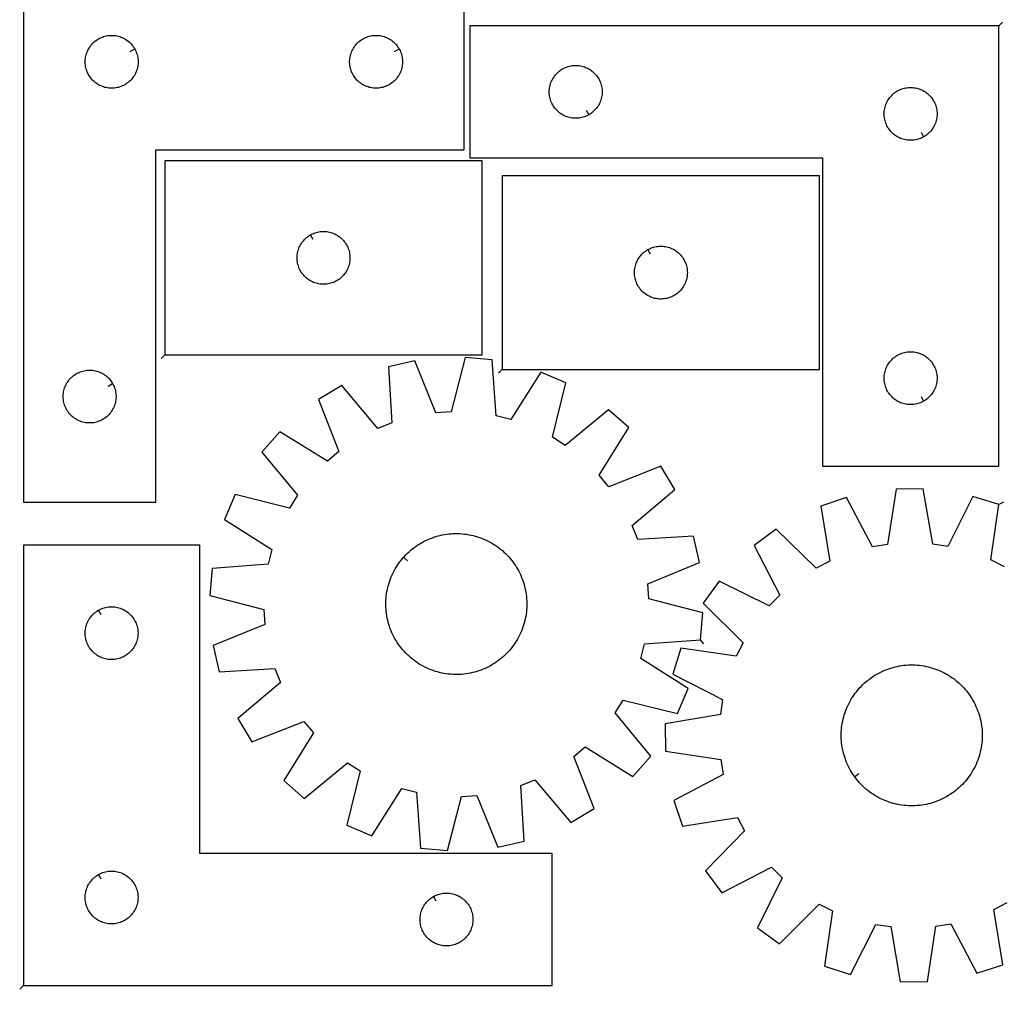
# Model space of a CAD drawing. Header units: millimetres. Extents: x 7 to 1493, y 8 to 2993.
# Tile 3 of 7: x 8 to 567, y 2135 to 2686. Entities that reach past the tile are written whole.
import ezdxf

# ---------------------------------------------------------------- set-up
doc = ezdxf.new("R2010")
doc.units = ezdxf.units.MM
doc.layers.add('CUT', color=7, linetype='CONTINUOUS', true_color=0x000000)
doc.layers.add('LEADIN', color=1, linetype='CONTINUOUS', true_color=0xff0000)

msp = doc.modelspace()

# ---------------------------------------------------------------- linework, layer by layer
at = {"layer": 'CUT'}
for points in [[(10.21845, 2711.748108), (10.21845, 2411.748108), (85.21845, 2411.748108), (85.21845, 2611.748108), (260.21845, 2611.748108), (260.21845, 2711.748108)], [(563.485233, 2682.172414), (263.485233, 2682.172414), (263.485233, 2607.172414), (463.485233, 2607.172414), (463.485233, 2432.172414), (563.485233, 2432.172414)], [(73.268401, 2669.133879), (73.458632, 2668.797759), (73.803984, 2668.106824), (74.11331, 2667.399026), (74.385789, 2666.676244), (74.620698, 2665.940392), (74.817416, 2665.193424), (74.97542, 2664.437319), (75.094291, 2663.674083), (75.173713, 2662.90574), (75.213477, 2662.134327), (75.213477, 2661.361889), (75.173713, 2660.590476), (75.094291, 2659.822133), (74.97542, 2659.058897), (74.817416, 2658.302792), (74.620698, 2657.555823), (74.385789, 2656.819972), (74.11331, 2656.097189), (73.803984, 2655.389392), (73.458632, 2654.698457), (73.07817, 2654.026216), (72.663606, 2653.374452), (72.216039, 2652.744894), (71.736657, 2652.13921), (71.226731, 2651.559008), (70.687613, 2651.005825), (70.120732, 2650.481129), (69.527593, 2649.986311), (68.909767, 2649.522683), (68.268893, 2649.091474), (67.606671, 2648.693829), (66.924857, 2648.330802), (66.225259, 2648.003354), (65.509732, 2647.712356), (64.780173, 2647.458577), (64.038517, 2647.242692), (63.286731, 2647.065273), (62.526809, 2646.926789), (61.760765, 2646.82761), (60.990632, 2646.767997), (60.21845, 2646.748108), (59.446269, 2646.767997), (58.676135, 2646.82761), (57.910092, 2646.926789), (57.150169, 2647.065273), (56.398384, 2647.242692), (55.656728, 2647.458577), (54.927169, 2647.712356), (54.211642, 2648.003354), (53.512043, 2648.330802), (52.830229, 2648.693829), (52.168007, 2649.091474), (51.527134, 2649.522683), (50.909308, 2649.986311), (50.316169, 2650.481129), (49.749288, 2651.005825), (49.21017, 2651.559008), (48.700244, 2652.13921), (48.220862, 2652.744894), (47.773295, 2653.374452), (47.358731, 2654.026216), (46.978268, 2654.698457), (46.632916, 2655.389392), (46.323591, 2656.097189), (46.051112, 2656.819972), (45.816202, 2657.555823), (45.619485, 2658.302792), (45.461481, 2659.058897), (45.34261, 2659.822133), (45.263187, 2660.590476), (45.223423, 2661.361889), (45.223423, 2662.134327), (45.263187, 2662.90574), (45.34261, 2663.674083), (45.461481, 2664.437319), (45.619485, 2665.193424), (45.816202, 2665.940392), (46.051112, 2666.676244), (46.323591, 2667.399026), (46.632916, 2668.106824), (46.978268, 2668.797759), (47.358731, 2669.47), (47.773295, 2670.121764), (48.220862, 2670.751322), (48.700244, 2671.357006), (49.21017, 2671.937208), (49.749288, 2672.490391), (50.316169, 2673.015087), (50.909308, 2673.509905), (51.527134, 2673.973533), (52.168007, 2674.404741), (52.830229, 2674.802387), (53.512043, 2675.165414), (54.211642, 2675.492861), (54.927169, 2675.78386), (55.656728, 2676.037639), (56.398384, 2676.253524), (57.150169, 2676.430943), (57.910092, 2676.569426), (58.676135, 2676.668606), (59.446269, 2676.728219), (60.21845, 2676.748108), (60.990632, 2676.728219), (61.760765, 2676.668606), (62.526809, 2676.569426), (63.286731, 2676.430943), (64.038517, 2676.253524), (64.780173, 2676.037639), (65.509732, 2675.78386), (66.225259, 2675.492861), (66.924857, 2675.165414), (67.606671, 2674.802387), (68.268893, 2674.404741), (68.909767, 2673.973533), (69.527593, 2673.509905), (70.120732, 2673.015087), (70.687613, 2672.490391), (71.226731, 2671.937208), (71.736657, 2671.357006), (72.216039, 2670.751322), (72.663606, 2670.121764), (73.07817, 2669.47)], [(223.268401, 2669.133879), (223.458632, 2668.797759), (223.803984, 2668.106824), (224.11331, 2667.399026), (224.385789, 2666.676244), (224.620698, 2665.940392), (224.817416, 2665.193424), (224.97542, 2664.437319), (225.094291, 2663.674083), (225.173713, 2662.90574), (225.213477, 2662.134327), (225.213477, 2661.361889), (225.173713, 2660.590476), (225.094291, 2659.822133), (224.97542, 2659.058897), (224.817416, 2658.302792), (224.620698, 2657.555823), (224.385789, 2656.819972), (224.11331, 2656.097189), (223.803984, 2655.389392), (223.458632, 2654.698457), (223.07817, 2654.026216), (222.663606, 2653.374452), (222.216039, 2652.744894), (221.736657, 2652.13921), (221.226731, 2651.559008), (220.687613, 2651.005825), (220.120732, 2650.481129), (219.527593, 2649.986311), (218.909767, 2649.522683), (218.268893, 2649.091474), (217.606671, 2648.693829), (216.924857, 2648.330802), (216.225259, 2648.003354), (215.509732, 2647.712356), (214.780173, 2647.458577), (214.038517, 2647.242692), (213.286731, 2647.065273), (212.526809, 2646.926789), (211.760765, 2646.82761), (210.990632, 2646.767997), (210.21845, 2646.748108), (209.446269, 2646.767997), (208.676135, 2646.82761), (207.910092, 2646.926789), (207.150169, 2647.065273), (206.398384, 2647.242692), (205.656728, 2647.458577), (204.927169, 2647.712356), (204.211642, 2648.003354), (203.512043, 2648.330802), (202.830229, 2648.693829), (202.168007, 2649.091474), (201.527134, 2649.522683), (200.909308, 2649.986311), (200.316169, 2650.481129), (199.749288, 2651.005825), (199.21017, 2651.559008), (198.700244, 2652.13921), (198.220862, 2652.744894), (197.773295, 2653.374452), (197.358731, 2654.026216), (196.978268, 2654.698457), (196.632916, 2655.389392), (196.323591, 2656.097189), (196.051112, 2656.819972), (195.816202, 2657.555823), (195.619485, 2658.302792), (195.461481, 2659.058897), (195.34261, 2659.822133), (195.263187, 2660.590476), (195.223423, 2661.361889), (195.223423, 2662.134327), (195.263187, 2662.90574), (195.34261, 2663.674083), (195.461481, 2664.437319), (195.619485, 2665.193424), (195.816202, 2665.940392), (196.051112, 2666.676244), (196.323591, 2667.399026), (196.632916, 2668.106824), (196.978268, 2668.797759), (197.358731, 2669.47), (197.773295, 2670.121764), (198.220862, 2670.751322), (198.700244, 2671.357006), (199.21017, 2671.937208), (199.749288, 2672.490391), (200.316169, 2673.015087), (200.909308, 2673.509905), (201.527134, 2673.973533), (202.168007, 2674.404741), (202.830229, 2674.802387), (203.512043, 2675.165414), (204.211642, 2675.492861), (204.927169, 2675.78386), (205.656728, 2676.037639), (206.398384, 2676.253524), (207.150169, 2676.430943), (207.910092, 2676.569426), (208.676135, 2676.668606), (209.446269, 2676.728219), (210.21845, 2676.748108), (210.990632, 2676.728219), (211.760765, 2676.668606), (212.526809, 2676.569426), (213.286731, 2676.430943), (214.038517, 2676.253524), (214.780173, 2676.037639), (215.509732, 2675.78386), (216.225259, 2675.492861), (216.924857, 2675.165414), (217.606671, 2674.802387), (218.268893, 2674.404741), (218.909767, 2673.973533), (219.527593, 2673.509905), (220.120732, 2673.015087), (220.687613, 2672.490391), (221.226731, 2671.937208), (221.736657, 2671.357006), (222.216039, 2670.751322), (222.663606, 2670.121764), (223.07817, 2669.47)], [(330.871004, 2631.622463), (330.534884, 2631.432232), (329.843949, 2631.08688), (329.136151, 2630.777555), (328.413368, 2630.505076), (327.677517, 2630.270166), (326.930549, 2630.073449), (326.174444, 2629.915445), (325.411208, 2629.796574), (324.642865, 2629.717151), (323.871451, 2629.677387), (323.099014, 2629.677387), (322.327601, 2629.717151), (321.559257, 2629.796574), (320.796021, 2629.915445), (320.039917, 2630.073449), (319.292948, 2630.270166), (318.557097, 2630.505076), (317.834314, 2630.777555), (317.126517, 2631.08688), (316.435582, 2631.432232), (315.763341, 2631.812695), (315.111577, 2632.227259), (314.482018, 2632.674825), (313.876335, 2633.154207), (313.296133, 2633.664134), (312.74295, 2634.203252), (312.218254, 2634.770132), (311.723436, 2635.363272), (311.259808, 2635.981098), (310.828599, 2636.621971), (310.430954, 2637.284193), (310.067926, 2637.966007), (309.740479, 2638.665606), (309.44948, 2639.381133), (309.195702, 2640.110692), (308.979817, 2640.852347), (308.802397, 2641.604133), (308.663914, 2642.364055), (308.564735, 2643.130099), (308.505121, 2643.900233), (308.485233, 2644.672414), (308.505121, 2645.444595), (308.564735, 2646.214729), (308.663914, 2646.980773), (308.802397, 2647.740695), (308.979817, 2648.492481), (309.195702, 2649.234137), (309.44948, 2649.963695), (309.740479, 2650.679223), (310.067926, 2651.378821), (310.430954, 2652.060635), (310.828599, 2652.722857), (311.259808, 2653.363731), (311.723436, 2653.981556), (312.218254, 2654.574696), (312.74295, 2655.141576), (313.296133, 2655.680695), (313.876335, 2656.190621), (314.482018, 2656.670003), (315.111577, 2657.117569), (315.763341, 2657.532134), (316.435582, 2657.912596), (317.126517, 2658.257948), (317.834314, 2658.567274), (318.557097, 2658.839753), (319.292948, 2659.074662), (320.039917, 2659.27138), (320.796021, 2659.429383), (321.559257, 2659.548254), (322.327601, 2659.627677), (323.099014, 2659.667441), (323.871451, 2659.667441), (324.642865, 2659.627677), (325.411208, 2659.548254), (326.174444, 2659.429383), (326.930549, 2659.27138), (327.677517, 2659.074662), (328.413368, 2658.839753), (329.136151, 2658.567274), (329.843949, 2658.257948), (330.534884, 2657.912596), (331.207125, 2657.532134), (331.858889, 2657.117569), (332.488447, 2656.670003), (333.09413, 2656.190621), (333.674333, 2655.680695), (334.227516, 2655.141576), (334.752212, 2654.574696), (335.24703, 2653.981556), (335.710658, 2653.363731), (336.141866, 2652.722857), (336.539511, 2652.060635), (336.902539, 2651.378821), (337.229986, 2650.679223), (337.520985, 2649.963695), (337.774763, 2649.234137), (337.990649, 2648.492481), (338.168068, 2647.740695), (338.306551, 2646.980773), (338.405731, 2646.214729), (338.465344, 2645.444595), (338.485233, 2644.672414), (338.465344, 2643.900233), (338.405731, 2643.130099), (338.306551, 2642.364055), (338.168068, 2641.604133), (337.990649, 2640.852347), (337.774763, 2640.110692), (337.520985, 2639.381133), (337.229986, 2638.665606), (336.902539, 2637.966007), (336.539511, 2637.284193), (336.141866, 2636.621971), (335.710658, 2635.981098), (335.24703, 2635.363272), (334.752212, 2634.770132), (334.227516, 2634.203252), (333.674333, 2633.664134), (333.09413, 2633.154207), (332.488447, 2632.674825), (331.858889, 2632.227259), (331.207125, 2631.812695)], [(520.871004, 2619.122463), (520.534884, 2618.932232), (519.843949, 2618.58688), (519.136151, 2618.277555), (518.413368, 2618.005076), (517.677517, 2617.770166), (516.930549, 2617.573449), (516.174444, 2617.415445), (515.411208, 2617.296574), (514.642865, 2617.217151), (513.871451, 2617.177387), (513.099014, 2617.177387), (512.327601, 2617.217151), (511.559257, 2617.296574), (510.796021, 2617.415445), (510.039917, 2617.573449), (509.292948, 2617.770166), (508.557097, 2618.005076), (507.834314, 2618.277555), (507.126517, 2618.58688), (506.435582, 2618.932232), (505.763341, 2619.312695), (505.111577, 2619.727259), (504.482018, 2620.174825), (503.876335, 2620.654207), (503.296133, 2621.164134), (502.74295, 2621.703252), (502.218254, 2622.270132), (501.723436, 2622.863272), (501.259808, 2623.481098), (500.828599, 2624.121971), (500.430954, 2624.784193), (500.067926, 2625.466007), (499.740479, 2626.165606), (499.44948, 2626.881133), (499.195702, 2627.610692), (498.979817, 2628.352347), (498.802397, 2629.104133), (498.663914, 2629.864055), (498.564735, 2630.630099), (498.505121, 2631.400233), (498.485233, 2632.172414), (498.505121, 2632.944595), (498.564735, 2633.714729), (498.663914, 2634.480773), (498.802397, 2635.240695), (498.979817, 2635.992481), (499.195702, 2636.734137), (499.44948, 2637.463695), (499.740479, 2638.179223), (500.067926, 2638.878821), (500.430954, 2639.560635), (500.828599, 2640.222857), (501.259808, 2640.863731), (501.723436, 2641.481556), (502.218254, 2642.074696), (502.74295, 2642.641576), (503.296133, 2643.180695), (503.876335, 2643.690621), (504.482018, 2644.170003), (505.111577, 2644.617569), (505.763341, 2645.032134), (506.435582, 2645.412596), (507.126517, 2645.757948), (507.834314, 2646.067274), (508.557097, 2646.339753), (509.292948, 2646.574662), (510.039917, 2646.77138), (510.796021, 2646.929383), (511.559257, 2647.048254), (512.327601, 2647.127677), (513.099014, 2647.167441), (513.871451, 2647.167441), (514.642865, 2647.127677), (515.411208, 2647.048254), (516.174444, 2646.929383), (516.930549, 2646.77138), (517.677517, 2646.574662), (518.413368, 2646.339753), (519.136151, 2646.067274), (519.843949, 2645.757948), (520.534884, 2645.412596), (521.207125, 2645.032134), (521.858889, 2644.617569), (522.488447, 2644.170003), (523.09413, 2643.690621), (523.674333, 2643.180695), (524.227516, 2642.641576), (524.752212, 2642.074696), (525.24703, 2641.481556), (525.710658, 2640.863731), (526.141866, 2640.222857), (526.539511, 2639.560635), (526.902539, 2638.878821), (527.229986, 2638.179223), (527.520985, 2637.463695), (527.774763, 2636.734137), (527.990649, 2635.992481), (528.168068, 2635.240695), (528.306551, 2634.480773), (528.405731, 2633.714729), (528.465344, 2632.944595), (528.485233, 2632.172414), (528.465344, 2631.400233), (528.405731, 2630.630099), (528.306551, 2629.864055), (528.168068, 2629.104133), (527.990649, 2628.352347), (527.774763, 2627.610692), (527.520985, 2626.881133), (527.229986, 2626.165606), (526.902539, 2625.466007), (526.539511, 2624.784193), (526.141866, 2624.121971), (525.710658, 2623.481098), (525.24703, 2622.863272), (524.752212, 2622.270132), (524.227516, 2621.703252), (523.674333, 2621.164134), (523.09413, 2620.654207), (522.488447, 2620.174825), (521.858889, 2619.727259), (521.207125, 2619.312695)], [(90.42305, 2495.457221), (270.42305, 2495.457221), (270.42305, 2605.457221), (90.42305, 2605.457221)], [(281.830643, 2487.085639), (461.830643, 2487.085639), (461.830643, 2597.085639), (281.830643, 2597.085639)], [(173.037279, 2563.507172), (173.373399, 2563.697403), (174.064334, 2564.042755), (174.772132, 2564.352081), (175.494914, 2564.62456), (176.230766, 2564.859469), (176.977734, 2565.056187), (177.733839, 2565.214191), (178.497075, 2565.333061), (179.265418, 2565.412484), (180.036831, 2565.452248), (180.809269, 2565.452248), (181.580682, 2565.412484), (182.349026, 2565.333061), (183.112262, 2565.214191), (183.868366, 2565.056187), (184.615335, 2564.859469), (185.351186, 2564.62456), (186.073969, 2564.352081), (186.781766, 2564.042755), (187.472701, 2563.697403), (188.144942, 2563.316941), (188.796706, 2562.902377), (189.426264, 2562.45481), (190.031948, 2561.975428), (190.61215, 2561.465502), (191.165333, 2560.926384), (191.690029, 2560.359503), (192.184847, 2559.766364), (192.648475, 2559.148538), (193.079684, 2558.507664), (193.477329, 2557.845442), (193.840356, 2557.163628), (194.167804, 2556.46403), (194.458802, 2555.748503), (194.712581, 2555.018944), (194.928466, 2554.277288), (195.105885, 2553.525502), (195.244369, 2552.76558), (195.343548, 2551.999536), (195.403162, 2551.229403), (195.42305, 2550.457221), (195.403162, 2549.68504), (195.343548, 2548.914906), (195.244369, 2548.148863), (195.105885, 2547.38894), (194.928466, 2546.637155), (194.712581, 2545.895499), (194.458802, 2545.16594), (194.167804, 2544.450413), (193.840356, 2543.750814), (193.477329, 2543.069), (193.079684, 2542.406778), (192.648475, 2541.765905), (192.184847, 2541.148079), (191.690029, 2540.55494), (191.165333, 2539.988059), (190.61215, 2539.448941), (190.031948, 2538.939015), (189.426264, 2538.459633), (188.796706, 2538.012066), (188.144942, 2537.597502), (187.472701, 2537.217039), (186.781766, 2536.871687), (186.073969, 2536.562362), (185.351186, 2536.289883), (184.615335, 2536.054973), (183.868366, 2535.858256), (183.112262, 2535.700252), (182.349026, 2535.581381), (181.580682, 2535.501958), (180.809269, 2535.462194), (180.036831, 2535.462194), (179.265418, 2535.501958), (178.497075, 2535.581381), (177.733839, 2535.700252), (176.977734, 2535.858256), (176.230766, 2536.054973), (175.494914, 2536.289883), (174.772132, 2536.562362), (174.064334, 2536.871687), (173.373399, 2537.217039), (172.701158, 2537.597502), (172.049394, 2538.012066), (171.419836, 2538.459633), (170.814152, 2538.939015), (170.23395, 2539.448941), (169.680767, 2539.988059), (169.156071, 2540.55494), (168.661253, 2541.148079), (168.197625, 2541.765905), (167.766417, 2542.406778), (167.368772, 2543.069), (167.005744, 2543.750814), (166.678297, 2544.450413), (166.387298, 2545.16594), (166.133519, 2545.895499), (165.917634, 2546.637155), (165.740215, 2547.38894), (165.601732, 2548.148863), (165.502552, 2548.914906), (165.442939, 2549.68504), (165.42305, 2550.457221), (165.442939, 2551.229403), (165.502552, 2551.999536), (165.601732, 2552.76558), (165.740215, 2553.525502), (165.917634, 2554.277288), (166.133519, 2555.018944), (166.387298, 2555.748503), (166.678297, 2556.46403), (167.005744, 2557.163628), (167.368772, 2557.845442), (167.766417, 2558.507664), (168.197625, 2559.148538), (168.661253, 2559.766364), (169.156071, 2560.359503), (169.680767, 2560.926384), (170.23395, 2561.465502), (170.814152, 2561.975428), (171.419836, 2562.45481), (172.049394, 2562.902377), (172.701158, 2563.316941)], [(364.444871, 2555.13559), (364.780992, 2555.325821), (365.471927, 2555.671173), (366.179725, 2555.980499), (366.902507, 2556.252978), (367.638358, 2556.487887), (368.385327, 2556.684605), (369.141432, 2556.842609), (369.904668, 2556.961479), (370.673011, 2557.040902), (371.444424, 2557.080666), (372.216862, 2557.080666), (372.988275, 2557.040902), (373.756618, 2556.961479), (374.519854, 2556.842609), (375.275959, 2556.684605), (376.022927, 2556.487887), (376.758779, 2556.252978), (377.481561, 2555.980499), (378.189359, 2555.671173), (378.880294, 2555.325821), (379.552535, 2554.945359), (380.204299, 2554.530794), (380.833857, 2554.083228), (381.439541, 2553.603846), (382.019743, 2553.09392), (382.572926, 2552.554802), (383.097622, 2551.987921), (383.59244, 2551.394782), (384.056068, 2550.776956), (384.487276, 2550.136082), (384.884922, 2549.47386), (385.247949, 2548.792046), (385.575397, 2548.092448), (385.866395, 2547.376921), (386.120174, 2546.647362), (386.336059, 2545.905706), (386.513478, 2545.15392), (386.651961, 2544.393998), (386.751141, 2543.627954), (386.810754, 2542.857821), (386.830643, 2542.085639), (386.810754, 2541.313458), (386.751141, 2540.543324), (386.651961, 2539.777281), (386.513478, 2539.017358), (386.336059, 2538.265572), (386.120174, 2537.523917), (385.866395, 2536.794358), (385.575397, 2536.078831), (385.247949, 2535.379232), (384.884922, 2534.697418), (384.487276, 2534.035196), (384.056068, 2533.394323), (383.59244, 2532.776497), (383.097622, 2532.183357), (382.572926, 2531.616477), (382.019743, 2531.077359), (381.439541, 2530.567433), (380.833857, 2530.088051), (380.204299, 2529.640484), (379.552535, 2529.22592), (378.880294, 2528.845457), (378.189359, 2528.500105), (377.481561, 2528.19078), (376.758779, 2527.918301), (376.022927, 2527.683391), (375.275959, 2527.486674), (374.519854, 2527.32867), (373.756618, 2527.209799), (372.988275, 2527.130376), (372.216862, 2527.090612), (371.444424, 2527.090612), (370.673011, 2527.130376), (369.904668, 2527.209799), (369.141432, 2527.32867), (368.385327, 2527.486674), (367.638358, 2527.683391), (366.902507, 2527.918301), (366.179725, 2528.19078), (365.471927, 2528.500105), (364.780992, 2528.845457), (364.108751, 2529.22592), (363.456987, 2529.640484), (362.827429, 2530.088051), (362.221745, 2530.567433), (361.641543, 2531.077359), (361.08836, 2531.616477), (360.563664, 2532.183357), (360.068846, 2532.776497), (359.605218, 2533.394323), (359.17401, 2534.035196), (358.776364, 2534.697418), (358.413337, 2535.379232), (358.085889, 2536.078831), (357.794891, 2536.794358), (357.541112, 2537.523917), (357.325227, 2538.265572), (357.147808, 2539.017358), (357.009325, 2539.777281), (356.910145, 2540.543324), (356.850532, 2541.313458), (356.830643, 2542.085639), (356.850532, 2542.857821), (356.910145, 2543.627954), (357.009325, 2544.393998), (357.147808, 2545.15392), (357.325227, 2545.905706), (357.541112, 2546.647362), (357.794891, 2547.376921), (358.085889, 2548.092448), (358.413337, 2548.792046), (358.776364, 2549.47386), (359.17401, 2550.136082), (359.605218, 2550.776956), (360.068846, 2551.394782), (360.563664, 2551.987921), (361.08836, 2552.554802), (361.641543, 2553.09392), (362.221745, 2553.603846), (362.827429, 2554.083228), (363.456987, 2554.530794), (364.108751, 2554.945359)], [(520.871004, 2469.122463), (520.534884, 2468.932232), (519.843949, 2468.58688), (519.136151, 2468.277555), (518.413368, 2468.005076), (517.677517, 2467.770166), (516.930549, 2467.573449), (516.174444, 2467.415445), (515.411208, 2467.296574), (514.642865, 2467.217151), (513.871451, 2467.177387), (513.099014, 2467.177387), (512.327601, 2467.217151), (511.559257, 2467.296574), (510.796021, 2467.415445), (510.039917, 2467.573449), (509.292948, 2467.770166), (508.557097, 2468.005076), (507.834314, 2468.277555), (507.126517, 2468.58688), (506.435582, 2468.932232), (505.763341, 2469.312695), (505.111577, 2469.727259), (504.482018, 2470.174825), (503.876335, 2470.654207), (503.296133, 2471.164134), (502.74295, 2471.703252), (502.218254, 2472.270132), (501.723436, 2472.863272), (501.259808, 2473.481098), (500.828599, 2474.121971), (500.430954, 2474.784193), (500.067926, 2475.466007), (499.740479, 2476.165606), (499.44948, 2476.881133), (499.195702, 2477.610692), (498.979817, 2478.352347), (498.802397, 2479.104133), (498.663914, 2479.864055), (498.564735, 2480.630099), (498.505121, 2481.400233), (498.485233, 2482.172414), (498.505121, 2482.944595), (498.564735, 2483.714729), (498.663914, 2484.480773), (498.802397, 2485.240695), (498.979817, 2485.992481), (499.195702, 2486.734137), (499.44948, 2487.463695), (499.740479, 2488.179223), (500.067926, 2488.878821), (500.430954, 2489.560635), (500.828599, 2490.222857), (501.259808, 2490.863731), (501.723436, 2491.481556), (502.218254, 2492.074696), (502.74295, 2492.641576), (503.296133, 2493.180695), (503.876335, 2493.690621), (504.482018, 2494.170003), (505.111577, 2494.617569), (505.763341, 2495.032134), (506.435582, 2495.412596), (507.126517, 2495.757948), (507.834314, 2496.067274), (508.557097, 2496.339753), (509.292948, 2496.574662), (510.039917, 2496.77138), (510.796021, 2496.929383), (511.559257, 2497.048254), (512.327601, 2497.127677), (513.099014, 2497.167441), (513.871451, 2497.167441), (514.642865, 2497.127677), (515.411208, 2497.048254), (516.174444, 2496.929383), (516.930549, 2496.77138), (517.677517, 2496.574662), (518.413368, 2496.339753), (519.136151, 2496.067274), (519.843949, 2495.757948), (520.534884, 2495.412596), (521.207125, 2495.032134), (521.858889, 2494.617569), (522.488447, 2494.170003), (523.09413, 2493.690621), (523.674333, 2493.180695), (524.227516, 2492.641576), (524.752212, 2492.074696), (525.24703, 2491.481556), (525.710658, 2490.863731), (526.141866, 2490.222857), (526.539511, 2489.560635), (526.902539, 2488.878821), (527.229986, 2488.179223), (527.520985, 2487.463695), (527.774763, 2486.734137), (527.990649, 2485.992481), (528.168068, 2485.240695), (528.306551, 2484.480773), (528.405731, 2483.714729), (528.465344, 2482.944595), (528.485233, 2482.172414), (528.465344, 2481.400233), (528.405731, 2480.630099), (528.306551, 2479.864055), (528.168068, 2479.104133), (527.990649, 2478.352347), (527.774763, 2477.610692), (527.520985, 2476.881133), (527.229986, 2476.165606), (526.902539, 2475.466007), (526.539511, 2474.784193), (526.141866, 2474.121971), (525.710658, 2473.481098), (525.24703, 2472.863272), (524.752212, 2472.270132), (524.227516, 2471.703252), (523.674333, 2471.164134), (523.09413, 2470.654207), (522.488447, 2470.174825), (521.858889, 2469.727259), (521.207125, 2469.312695)], [(394.288362, 2333.719824), (395.67616, 2349.043158), (364.922338, 2356.991564), (364.350353, 2365.546808), (393.772367, 2377.518435), (390.357071, 2392.520645), (358.652255, 2390.576574), (355.46455, 2398.536342), (379.747112, 2419.013938), (371.863034, 2432.226503), (342.310714, 2420.580255), (336.819322, 2427.165389), (353.585486, 2454.144465), (342.004375, 2464.274047), (317.497337, 2444.065637), (310.239795, 2448.631539), (317.848371, 2479.471194), (303.703868, 2485.526239), (286.641031, 2458.733808), (278.327757, 2460.833534), (276.033966, 2492.514968), (260.710632, 2493.902767), (252.762226, 2463.148944), (244.206982, 2462.57696), (232.235355, 2491.998974), (217.233145, 2488.583678), (219.177216, 2456.878862), (211.217448, 2453.691156), (190.739852, 2477.973718), (177.527287, 2470.089641), (189.173535, 2440.53732), (182.588401, 2435.045929), (155.609325, 2451.812092), (145.479743, 2440.230982), (165.688153, 2415.723943), (161.122251, 2408.466401), (130.282596, 2416.074977), (124.227551, 2401.930474), (151.019982, 2384.867637), (148.920256, 2376.554364), (117.238822, 2374.260572), (115.851023, 2358.937238), (146.604846, 2350.988832), (147.17683, 2342.433588), (117.754816, 2330.461961), (121.170112, 2315.459751), (152.874928, 2317.403822), (156.062634, 2309.444054), (131.780072, 2288.966458), (139.664149, 2275.753893), (169.21647, 2287.400141), (174.707861, 2280.815007), (157.941698, 2253.835932), (169.522808, 2243.70635), (194.029847, 2263.914759), (201.287389, 2259.348858), (193.678813, 2228.509203), (207.823316, 2222.454158), (224.886153, 2249.246589), (233.199426, 2247.146862), (235.493218, 2215.465428), (250.816552, 2214.07763), (258.764958, 2244.831452), (267.320202, 2245.403437), (279.291829, 2215.981423), (294.294039, 2219.396719), (292.349968, 2251.101535), (300.309736, 2254.28924), (320.787332, 2230.006678), (333.999897, 2237.890756), (322.353649, 2267.443076), (328.938783, 2272.934468), (355.917858, 2256.168304), (366.04744, 2267.749415), (345.839031, 2292.256453), (350.404932, 2299.513995), (381.244587, 2291.905419), (387.299632, 2306.049922), (360.507201, 2323.112759), (362.606928, 2331.426033)], [(60.768401, 2479.133879), (60.958632, 2478.797759), (61.303984, 2478.106824), (61.61331, 2477.399026), (61.885789, 2476.676244), (62.120698, 2475.940392), (62.317416, 2475.193424), (62.47542, 2474.437319), (62.594291, 2473.674083), (62.673713, 2472.90574), (62.713477, 2472.134327), (62.713477, 2471.361889), (62.673713, 2470.590476), (62.594291, 2469.822133), (62.47542, 2469.058897), (62.317416, 2468.302792), (62.120698, 2467.555823), (61.885789, 2466.819972), (61.61331, 2466.097189), (61.303984, 2465.389392), (60.958632, 2464.698457), (60.57817, 2464.026216), (60.163606, 2463.374452), (59.716039, 2462.744894), (59.236657, 2462.13921), (58.726731, 2461.559008), (58.187613, 2461.005825), (57.620732, 2460.481129), (57.027593, 2459.986311), (56.409767, 2459.522683), (55.768893, 2459.091474), (55.106671, 2458.693829), (54.424857, 2458.330802), (53.725259, 2458.003354), (53.009732, 2457.712356), (52.280173, 2457.458577), (51.538517, 2457.242692), (50.786731, 2457.065273), (50.026809, 2456.926789), (49.260765, 2456.82761), (48.490632, 2456.767997), (47.71845, 2456.748108), (46.946269, 2456.767997), (46.176135, 2456.82761), (45.410092, 2456.926789), (44.650169, 2457.065273), (43.898384, 2457.242692), (43.156728, 2457.458577), (42.427169, 2457.712356), (41.711642, 2458.003354), (41.012043, 2458.330802), (40.330229, 2458.693829), (39.668007, 2459.091474), (39.027134, 2459.522683), (38.409308, 2459.986311), (37.816169, 2460.481129), (37.249288, 2461.005825), (36.71017, 2461.559008), (36.200244, 2462.13921), (35.720862, 2462.744894), (35.273295, 2463.374452), (34.858731, 2464.026216), (34.478268, 2464.698457), (34.132916, 2465.389392), (33.823591, 2466.097189), (33.551112, 2466.819972), (33.316202, 2467.555823), (33.119485, 2468.302792), (32.961481, 2469.058897), (32.84261, 2469.822133), (32.763187, 2470.590476), (32.723423, 2471.361889), (32.723423, 2472.134327), (32.763187, 2472.90574), (32.84261, 2473.674083), (32.961481, 2474.437319), (33.119485, 2475.193424), (33.316202, 2475.940392), (33.551112, 2476.676244), (33.823591, 2477.399026), (34.132916, 2478.106824), (34.478268, 2478.797759), (34.858731, 2479.47), (35.273295, 2480.121764), (35.720862, 2480.751322), (36.200244, 2481.357006), (36.71017, 2481.937208), (37.249288, 2482.490391), (37.816169, 2483.015087), (38.409308, 2483.509905), (39.027134, 2483.973533), (39.668007, 2484.404741), (40.330229, 2484.802387), (41.012043, 2485.165414), (41.711642, 2485.492861), (42.427169, 2485.78386), (43.156728, 2486.037639), (43.898384, 2486.253524), (44.650169, 2486.430943), (45.410092, 2486.569426), (46.176135, 2486.668606), (46.946269, 2486.728219), (47.71845, 2486.748108), (48.490632, 2486.728219), (49.260765, 2486.668606), (50.026809, 2486.569426), (50.786731, 2486.430943), (51.538517, 2486.253524), (52.280173, 2486.037639), (53.009732, 2485.78386), (53.725259, 2485.492861), (54.424857, 2485.165414), (55.106671, 2484.802387), (55.768893, 2484.404741), (56.409767, 2483.973533), (57.027593, 2483.509905), (57.620732, 2483.015087), (58.187613, 2482.490391), (58.726731, 2481.937208), (59.236657, 2481.357006), (59.716039, 2480.751322), (60.163606, 2480.121764), (60.57817, 2479.47)], [(225.866959, 2380.557031), (226.284304, 2381.026685), (227.148087, 2381.939311), (228.04011, 2382.824354), (228.959493, 2383.680942), (229.905328, 2384.508228), (230.876682, 2385.305397), (231.872596, 2386.071662), (232.892088, 2386.806266), (233.934151, 2387.508485), (234.997757, 2388.177625), (236.081857, 2388.813026), (237.18538, 2389.414061), (238.307238, 2389.980137), (239.446323, 2390.510696), (240.601511, 2391.005213), (241.771662, 2391.463201), (242.955622, 2391.884207), (244.152221, 2392.267817), (245.36028, 2392.613651), (246.578605, 2392.921369), (247.805995, 2393.190666), (249.041238, 2393.421277), (250.283116, 2393.612974), (251.530401, 2393.765569), (252.781865, 2393.87891), (254.036271, 2393.952885), (255.292381, 2393.987423), (256.548957, 2393.982488), (257.804758, 2393.938085), (259.058544, 2393.854258), (260.309078, 2393.731091), (261.555127, 2393.568704), (262.79546, 2393.367258), (264.028854, 2393.126951), (265.254091, 2392.848022), (266.469961, 2392.530744), (267.675266, 2392.175431), (268.868816, 2391.782434), (270.049432, 2391.352141), (271.21595, 2390.884976), (272.367218, 2390.381401), (273.5021, 2389.841911), (274.619477, 2389.267041), (275.718245, 2388.657356), (276.79732, 2388.013459), (277.855638, 2387.335985), (278.892153, 2386.625603), (279.905843, 2385.883014), (280.895708, 2385.10895), (281.860771, 2384.304176), (282.800078, 2383.469486), (283.712704, 2382.605703), (284.597748, 2381.71368), (285.454336, 2380.794297), (286.281622, 2379.848462), (287.078791, 2378.877108), (287.845056, 2377.881194), (288.57966, 2376.861702), (289.281878, 2375.819639), (289.951018, 2374.756033), (290.586419, 2373.671933), (291.187455, 2372.56841), (291.753531, 2371.446552), (292.284089, 2370.307467), (292.778606, 2369.152279), (293.236594, 2367.982128), (293.657601, 2366.798168), (294.04121, 2365.601569), (294.387045, 2364.39351), (294.694762, 2363.175185), (294.964059, 2361.947795), (295.19467, 2360.712552), (295.386368, 2359.470675), (295.538962, 2358.223389), (295.652303, 2356.971925), (295.726279, 2355.717519), (295.760816, 2354.461409), (295.755881, 2353.204833), (295.711478, 2351.949032), (295.627652, 2350.695246), (295.504484, 2349.444712), (295.342098, 2348.198663), (295.140651, 2346.95833), (294.900345, 2345.724936), (294.621415, 2344.4997), (294.304137, 2343.283829), (293.948825, 2342.078524), (293.555828, 2340.884974), (293.125535, 2339.704358), (292.65837, 2338.53784), (292.154794, 2337.386572), (291.615305, 2336.25169), (291.040434, 2335.134313), (290.430749, 2334.035545), (289.786852, 2332.95647), (289.109379, 2331.898152), (288.398997, 2330.861637), (287.656407, 2329.847947), (286.882344, 2328.858082), (286.07757, 2327.893019), (285.242879, 2326.953712), (284.379096, 2326.041086), (283.487074, 2325.156042), (282.567691, 2324.299455), (281.621856, 2323.472168), (280.650502, 2322.674999), (279.654588, 2321.908735), (278.635096, 2321.17413), (277.593032, 2320.471912), (276.529426, 2319.802772), (275.445326, 2319.167371), (274.341803, 2318.566335), (273.219946, 2318.000259), (272.080861, 2317.469701), (270.925672, 2316.975184), (269.755521, 2316.517196), (268.571562, 2316.096189), (267.374962, 2315.71258), (266.166903, 2315.366745), (264.948578, 2315.059028), (263.721188, 2314.789731), (262.485945, 2314.55912), (261.244068, 2314.367422), (259.996782, 2314.214828), (258.745319, 2314.101487), (257.490913, 2314.027511), (256.234802, 2313.992974), (254.978227, 2313.997909), (253.722426, 2314.042312), (252.46864, 2314.126138), (251.218105, 2314.249306), (249.972056, 2314.411692), (248.731723, 2314.613139), (247.49833, 2314.853445), (246.273093, 2315.132375), (245.057222, 2315.449653), (243.851917, 2315.804965), (242.658368, 2316.197962), (241.477752, 2316.628255), (240.311234, 2317.09542), (239.159966, 2317.598996), (238.025083, 2318.138485), (236.907707, 2318.713356), (235.808939, 2319.323041), (234.729863, 2319.966938), (233.671546, 2320.644411), (232.63503, 2321.354793), (231.62134, 2322.097383), (230.631475, 2322.871446), (229.666413, 2323.67622), (228.727105, 2324.510911), (227.814479, 2325.374694), (226.929436, 2326.266716), (226.072848, 2327.186099), (225.245562, 2328.131934), (224.448393, 2329.103288), (223.682128, 2330.099202), (222.947524, 2331.118694), (222.245305, 2332.160758), (221.576165, 2333.224364), (220.940764, 2334.308464), (220.339729, 2335.411987), (219.773653, 2336.533844), (219.243094, 2337.672929), (218.748577, 2338.828118), (218.290589, 2339.998269), (217.869583, 2341.182228), (217.485973, 2342.378828), (217.140139, 2343.586887), (216.832421, 2344.805212), (216.563124, 2346.032602), (216.332513, 2347.267845), (216.140816, 2348.509722), (215.988221, 2349.757008), (215.87488, 2351.008471), (215.800905, 2352.262877), (215.766367, 2353.518988), (215.771302, 2354.775564), (215.815705, 2356.031364), (215.899532, 2357.28515), (216.022699, 2358.535685), (216.185086, 2359.781734), (216.386532, 2361.022067), (216.626839, 2362.25546), (216.905768, 2363.480697), (217.223046, 2364.696568), (217.578359, 2365.901873), (217.971356, 2367.095422), (218.401649, 2368.276038), (218.868814, 2369.442556), (219.372389, 2370.593824), (219.911879, 2371.728707), (220.486749, 2372.846083), (221.096434, 2373.944851), (221.740331, 2375.023927), (222.417805, 2376.082244), (223.128187, 2377.11876), (223.870776, 2378.13245), (224.64484, 2379.122315), (225.449614, 2380.087377)], [(10.158501, 2137.464858), (310.158501, 2137.464858), (310.158501, 2212.464858), (110.158501, 2212.464858), (110.158501, 2387.464858), (10.158501, 2387.464858)], [(52.77273, 2350.514809), (53.10885, 2350.70504), (53.799786, 2351.050392), (54.507583, 2351.359718), (55.230366, 2351.632197), (55.966217, 2351.867106), (56.713185, 2352.063824), (57.46929, 2352.221827), (58.232526, 2352.340698), (59.000869, 2352.420121), (59.772283, 2352.459885), (60.54472, 2352.459885), (61.316133, 2352.420121), (62.084477, 2352.340698), (62.847713, 2352.221827), (63.603817, 2352.063824), (64.350786, 2351.867106), (65.086637, 2351.632197), (65.80942, 2351.359718), (66.517217, 2351.050392), (67.208153, 2350.70504), (67.880393, 2350.324578), (68.532157, 2349.910013), (69.161716, 2349.462447), (69.767399, 2348.983065), (70.347601, 2348.473139), (70.900784, 2347.93402), (71.42548, 2347.36714), (71.920298, 2346.774), (72.383926, 2346.156175), (72.815135, 2345.515301), (73.21278, 2344.853079), (73.575808, 2344.171265), (73.903255, 2343.471667), (74.194254, 2342.756139), (74.448032, 2342.026581), (74.663917, 2341.284925), (74.841337, 2340.533139), (74.97982, 2339.773217), (75.078999, 2339.007173), (75.138613, 2338.237039), (75.158501, 2337.464858), (75.138613, 2336.692677), (75.078999, 2335.922543), (74.97982, 2335.156499), (74.841337, 2334.396577), (74.663917, 2333.644791), (74.448032, 2332.903136), (74.194254, 2332.173577), (73.903255, 2331.45805), (73.575808, 2330.758451), (73.21278, 2330.076637), (72.815135, 2329.414415), (72.383926, 2328.773542), (71.920298, 2328.155716), (71.42548, 2327.562576), (70.900784, 2326.995696), (70.347601, 2326.456578), (69.767399, 2325.946651), (69.161716, 2325.467269), (68.532157, 2325.019703), (67.880393, 2324.605139), (67.208153, 2324.224676), (66.517217, 2323.879324), (65.80942, 2323.569999), (65.086637, 2323.29752), (64.350786, 2323.06261), (63.603817, 2322.865893), (62.847713, 2322.707889), (62.084477, 2322.589018), (61.316133, 2322.509595), (60.54472, 2322.469831), (59.772283, 2322.469831), (59.000869, 2322.509595), (58.232526, 2322.589018), (57.46929, 2322.707889), (56.713185, 2322.865893), (55.966217, 2323.06261), (55.230366, 2323.29752), (54.507583, 2323.569999), (53.799786, 2323.879324), (53.10885, 2324.224676), (52.436609, 2324.605139), (51.784846, 2325.019703), (51.155287, 2325.467269), (50.549604, 2325.946651), (49.969401, 2326.456578), (49.416219, 2326.995696), (48.891522, 2327.562576), (48.396704, 2328.155716), (47.933076, 2328.773542), (47.501868, 2329.414415), (47.104223, 2330.076637), (46.741195, 2330.758451), (46.413748, 2331.45805), (46.122749, 2332.173577), (45.868971, 2332.903136), (45.653085, 2333.644791), (45.475666, 2334.396577), (45.337183, 2335.156499), (45.238003, 2335.922543), (45.17839, 2336.692677), (45.158501, 2337.464858), (45.17839, 2338.237039), (45.238003, 2339.007173), (45.337183, 2339.773217), (45.475666, 2340.533139), (45.653085, 2341.284925), (45.868971, 2342.026581), (46.122749, 2342.756139), (46.413748, 2343.471667), (46.741195, 2344.171265), (47.104223, 2344.853079), (47.501868, 2345.515301), (47.933076, 2346.156175), (48.396704, 2346.774), (48.891522, 2347.36714), (49.416219, 2347.93402), (49.969401, 2348.473139), (50.549604, 2348.983065), (51.155287, 2349.462447), (51.784846, 2349.910013), (52.436609, 2350.324578)], [(481.780524, 2255.930125), (481.410915, 2256.438201), (480.70398, 2257.477071), (480.030026, 2258.537633), (479.389717, 2259.618841), (478.783686, 2260.719629), (478.21253, 2261.838909), (477.676814, 2262.975577), (477.177066, 2264.128512), (476.713778, 2265.296575), (476.287409, 2266.478614), (475.89838, 2267.673463), (475.547073, 2268.879941), (475.233836, 2270.096859), (474.958978, 2271.323016), (474.72277, 2272.557201), (474.525445, 2273.798196), (474.367199, 2275.044778), (474.248186, 2276.295714), (474.168525, 2277.549772), (474.128295, 2278.805713), (474.127534, 2280.062299), (474.166244, 2281.318288), (474.244386, 2282.572441), (474.361884, 2283.823521), (474.518621, 2285.070293), (474.714442, 2286.311526), (474.949156, 2287.545997), (475.222529, 2288.772485), (475.534292, 2289.989781), (475.884137, 2291.196684), (476.27172, 2292.392003), (476.696657, 2293.574558), (477.15853, 2294.743181), (477.656882, 2295.89672), (478.191221, 2297.034036), (478.761021, 2298.154007), (479.365719, 2299.255528), (480.004718, 2300.337511), (480.677387, 2301.398888), (481.383064, 2302.438613), (482.12105, 2303.455659), (482.890619, 2304.449022), (483.691011, 2305.417723), (484.521435, 2306.360804), (485.381072, 2307.277336), (486.269074, 2308.166414), (487.184564, 2309.02716), (488.126639, 2309.858726), (489.09437, 2310.66029), (490.0868, 2311.431061), (491.102952, 2312.170278), (492.141822, 2312.877213), (493.202384, 2313.551168), (494.283592, 2314.191476), (495.38438, 2314.797508), (496.50366, 2315.368663), (497.640328, 2315.904379), (498.793263, 2316.404128), (499.961326, 2316.867415), (501.143365, 2317.293784), (502.338214, 2317.682814), (503.544692, 2318.03412), (504.76161, 2318.347357), (505.987767, 2318.622215), (507.221952, 2318.858423), (508.462947, 2319.055748), (509.709528, 2319.213995), (510.960465, 2319.333007), (512.214523, 2319.412668), (513.470464, 2319.452899), (514.727049, 2319.45366), (515.983038, 2319.41495), (517.237192, 2319.336807), (518.488272, 2319.21931), (519.735044, 2319.062573), (520.976277, 2318.866751), (522.210747, 2318.632038), (523.437236, 2318.358665), (524.654532, 2318.046902), (525.861435, 2317.697056), (527.056754, 2317.309473), (528.239308, 2316.884536), (529.407932, 2316.422664), (530.561471, 2315.924312), (531.698787, 2315.389972), (532.818758, 2314.820172), (533.920278, 2314.215475), (535.002261, 2313.576476), (536.063639, 2312.903806), (537.103364, 2312.19813), (538.12041, 2311.460143), (539.113773, 2310.690574), (540.082474, 2309.890183), (541.025555, 2309.059759), (541.942087, 2308.200122), (542.831165, 2307.31212), (543.691911, 2306.396629), (544.523477, 2305.454554), (545.32504, 2304.486824), (546.095811, 2303.494393), (546.835029, 2302.478241), (547.541964, 2301.439372), (548.215918, 2300.37881), (548.856227, 2299.297601), (549.462258, 2298.196814), (550.033414, 2297.077534), (550.56913, 2295.940865), (551.068879, 2294.787931), (551.532166, 2293.619867), (551.958535, 2292.437828), (552.347565, 2291.24298), (552.698871, 2290.036501), (553.012108, 2288.819583), (553.286966, 2287.593427), (553.523174, 2286.359242), (553.720499, 2285.118246), (553.878745, 2283.871665), (553.997758, 2282.620728), (554.077419, 2281.36667), (554.11765, 2280.110729), (554.11841, 2278.854144), (554.079701, 2277.598155), (554.001558, 2276.344002), (553.884061, 2275.092922), (553.727324, 2273.84615), (553.531502, 2272.604916), (553.296789, 2271.370446), (553.023415, 2270.143958), (552.711652, 2268.926661), (552.361807, 2267.719758), (551.974224, 2266.52444), (551.549287, 2265.341885), (551.087415, 2264.173262), (550.589063, 2263.019723), (550.054723, 2261.882406), (549.484923, 2260.762435), (548.880225, 2259.660915), (548.241226, 2258.578932), (547.568557, 2257.517554), (546.86288, 2256.47783), (546.124894, 2255.460784), (545.355325, 2254.46742), (544.554934, 2253.49872), (543.72451, 2252.555638), (542.864873, 2251.639106), (541.976871, 2250.750028), (541.06138, 2249.889282), (540.119305, 2249.057717), (539.151574, 2248.256153), (538.159144, 2247.485382), (537.142992, 2246.746164), (536.104123, 2246.039229), (535.04356, 2245.365275), (533.962352, 2244.724966), (532.861565, 2244.118935), (531.742284, 2243.547779), (530.605616, 2243.012063), (529.452681, 2242.512315), (528.284618, 2242.049027), (527.102579, 2241.622659), (525.907731, 2241.233629), (524.701252, 2240.882322), (523.484334, 2240.569085), (522.258178, 2240.294227), (521.023993, 2240.058019), (519.782997, 2239.860695), (518.536416, 2239.702448), (517.285479, 2239.583435), (516.031421, 2239.503774), (514.77548, 2239.463544), (513.518895, 2239.462783), (512.262906, 2239.501493), (511.008752, 2239.579635), (509.757672, 2239.697133), (508.510901, 2239.85387), (507.269667, 2240.049692), (506.035197, 2240.284405), (504.808708, 2240.557778), (503.591412, 2240.869541), (502.384509, 2241.219387), (501.18919, 2241.606969), (500.006636, 2242.031906), (498.838012, 2242.493779), (497.684473, 2242.992131), (496.547157, 2243.52647), (495.427186, 2244.09627), (494.325666, 2244.700968), (493.243683, 2245.339967), (492.182305, 2246.012637), (491.14258, 2246.718313), (490.125534, 2247.4563), (489.132171, 2248.225868), (488.163471, 2249.02626), (487.220389, 2249.856684), (486.303857, 2250.716321), (485.414779, 2251.604323), (484.554033, 2252.519813), (483.722468, 2253.461888), (482.920904, 2254.429619), (482.150133, 2255.42205)], [(52.77273, 2200.514809), (53.10885, 2200.70504), (53.799786, 2201.050392), (54.507583, 2201.359718), (55.230366, 2201.632197), (55.966217, 2201.867106), (56.713185, 2202.063824), (57.46929, 2202.221827), (58.232526, 2202.340698), (59.000869, 2202.420121), (59.772283, 2202.459885), (60.54472, 2202.459885), (61.316133, 2202.420121), (62.084477, 2202.340698), (62.847713, 2202.221827), (63.603817, 2202.063824), (64.350786, 2201.867106), (65.086637, 2201.632197), (65.80942, 2201.359718), (66.517217, 2201.050392), (67.208153, 2200.70504), (67.880393, 2200.324578), (68.532157, 2199.910013), (69.161716, 2199.462447), (69.767399, 2198.983065), (70.347601, 2198.473139), (70.900784, 2197.93402), (71.42548, 2197.36714), (71.920298, 2196.774), (72.383926, 2196.156175), (72.815135, 2195.515301), (73.21278, 2194.853079), (73.575808, 2194.171265), (73.903255, 2193.471667), (74.194254, 2192.756139), (74.448032, 2192.026581), (74.663917, 2191.284925), (74.841337, 2190.533139), (74.97982, 2189.773217), (75.078999, 2189.007173), (75.138613, 2188.237039), (75.158501, 2187.464858), (75.138613, 2186.692677), (75.078999, 2185.922543), (74.97982, 2185.156499), (74.841337, 2184.396577), (74.663917, 2183.644791), (74.448032, 2182.903136), (74.194254, 2182.173577), (73.903255, 2181.45805), (73.575808, 2180.758451), (73.21278, 2180.076637), (72.815135, 2179.414415), (72.383926, 2178.773542), (71.920298, 2178.155716), (71.42548, 2177.562576), (70.900784, 2176.995696), (70.347601, 2176.456578), (69.767399, 2175.946651), (69.161716, 2175.467269), (68.532157, 2175.019703), (67.880393, 2174.605139), (67.208153, 2174.224676), (66.517217, 2173.879324), (65.80942, 2173.569999), (65.086637, 2173.29752), (64.350786, 2173.06261), (63.603817, 2172.865893), (62.847713, 2172.707889), (62.084477, 2172.589018), (61.316133, 2172.509595), (60.54472, 2172.469831), (59.772283, 2172.469831), (59.000869, 2172.509595), (58.232526, 2172.589018), (57.46929, 2172.707889), (56.713185, 2172.865893), (55.966217, 2173.06261), (55.230366, 2173.29752), (54.507583, 2173.569999), (53.799786, 2173.879324), (53.10885, 2174.224676), (52.436609, 2174.605139), (51.784846, 2175.019703), (51.155287, 2175.467269), (50.549604, 2175.946651), (49.969401, 2176.456578), (49.416219, 2176.995696), (48.891522, 2177.562576), (48.396704, 2178.155716), (47.933076, 2178.773542), (47.501868, 2179.414415), (47.104223, 2180.076637), (46.741195, 2180.758451), (46.413748, 2181.45805), (46.122749, 2182.173577), (45.868971, 2182.903136), (45.653085, 2183.644791), (45.475666, 2184.396577), (45.337183, 2185.156499), (45.238003, 2185.922543), (45.17839, 2186.692677), (45.158501, 2187.464858), (45.17839, 2188.237039), (45.238003, 2189.007173), (45.337183, 2189.773217), (45.475666, 2190.533139), (45.653085, 2191.284925), (45.868971, 2192.026581), (46.122749, 2192.756139), (46.413748, 2193.471667), (46.741195, 2194.171265), (47.104223, 2194.853079), (47.501868, 2195.515301), (47.933076, 2196.156175), (48.396704, 2196.774), (48.891522, 2197.36714), (49.416219, 2197.93402), (49.969401, 2198.473139), (50.549604, 2198.983065), (51.155287, 2199.462447), (51.784846, 2199.910013), (52.436609, 2200.324578)], [(242.77273, 2188.014809), (243.10885, 2188.20504), (243.799786, 2188.550392), (244.507583, 2188.859718), (245.230366, 2189.132197), (245.966217, 2189.367106), (246.713185, 2189.563824), (247.46929, 2189.721827), (248.232526, 2189.840698), (249.000869, 2189.920121), (249.772283, 2189.959885), (250.54472, 2189.959885), (251.316133, 2189.920121), (252.084477, 2189.840698), (252.847713, 2189.721827), (253.603817, 2189.563824), (254.350786, 2189.367106), (255.086637, 2189.132197), (255.80942, 2188.859718), (256.517217, 2188.550392), (257.208153, 2188.20504), (257.880393, 2187.824578), (258.532157, 2187.410013), (259.161716, 2186.962447), (259.767399, 2186.483065), (260.347601, 2185.973139), (260.900784, 2185.43402), (261.42548, 2184.86714), (261.920298, 2184.274), (262.383926, 2183.656175), (262.815135, 2183.015301), (263.21278, 2182.353079), (263.575808, 2181.671265), (263.903255, 2180.971667), (264.194254, 2180.256139), (264.448032, 2179.526581), (264.663917, 2178.784925), (264.841337, 2178.033139), (264.97982, 2177.273217), (265.078999, 2176.507173), (265.138613, 2175.737039), (265.158501, 2174.964858), (265.138613, 2174.192677), (265.078999, 2173.422543), (264.97982, 2172.656499), (264.841337, 2171.896577), (264.663917, 2171.144791), (264.448032, 2170.403136), (264.194254, 2169.673577), (263.903255, 2168.95805), (263.575808, 2168.258451), (263.21278, 2167.576637), (262.815135, 2166.914415), (262.383926, 2166.273542), (261.920298, 2165.655716), (261.42548, 2165.062576), (260.900784, 2164.495696), (260.347601, 2163.956578), (259.767399, 2163.446651), (259.161716, 2162.967269), (258.532157, 2162.519703), (257.880393, 2162.105139), (257.208153, 2161.724676), (256.517217, 2161.379324), (255.80942, 2161.069999), (255.086637, 2160.79752), (254.350786, 2160.56261), (253.603817, 2160.365893), (252.847713, 2160.207889), (252.084477, 2160.089018), (251.316133, 2160.009595), (250.54472, 2159.969831), (249.772283, 2159.969831), (249.000869, 2160.009595), (248.232526, 2160.089018), (247.46929, 2160.207889), (246.713185, 2160.365893), (245.966217, 2160.56261), (245.230366, 2160.79752), (244.507583, 2161.069999), (243.799786, 2161.379324), (243.10885, 2161.724676), (242.436609, 2162.105139), (241.784846, 2162.519703), (241.155287, 2162.967269), (240.549604, 2163.446651), (239.969401, 2163.956578), (239.416219, 2164.495696), (238.891522, 2165.062576), (238.396704, 2165.655716), (237.933076, 2166.273542), (237.501868, 2166.914415), (237.104223, 2167.576637), (236.741195, 2168.258451), (236.413748, 2168.95805), (236.122749, 2169.673577), (235.868971, 2170.403136), (235.653085, 2171.144791), (235.475666, 2171.896577), (235.337183, 2172.656499), (235.238003, 2173.422543), (235.17839, 2174.192677), (235.158501, 2174.964858), (235.17839, 2175.737039), (235.238003, 2176.507173), (235.337183, 2177.273217), (235.475666, 2178.033139), (235.653085, 2178.784925), (235.868971, 2179.526581), (236.122749, 2180.256139), (236.413748, 2180.971667), (236.741195, 2181.671265), (237.104223, 2182.353079), (237.501868, 2183.015301), (237.933076, 2183.656175), (238.396704, 2184.274), (238.891522, 2184.86714), (239.416219, 2185.43402), (239.969401, 2185.973139), (240.549604, 2186.483065), (241.155287, 2186.962447), (241.784846, 2187.410013), (242.436609, 2187.824578)]]:
    msp.add_lwpolyline(points, close=True, dxfattribs=at)
msp.add_lwpolyline([(566.672526, 2375.182745), (559.000074, 2379.010649), (563.530149, 2410.450324), (548.857449, 2415.080919), (534.520063, 2386.736358), (526.04024, 2388.005993), (520.633204, 2419.306771), (505.247704, 2419.176615), (500.370991, 2387.78884), (491.913861, 2386.375925), (477.098992, 2414.473868), (462.506733, 2409.595702), (467.568058, 2378.237167), (459.961465, 2374.280008), (437.188945, 2396.424693), (424.818318, 2387.276025), (439.322245, 2359.016321), (433.310774, 2352.902273), (404.809737, 2366.926025), (395.871665, 2354.40239), (418.398449, 2332.007775), (414.570545, 2324.335323), (383.13087, 2328.865398), (378.500274, 2314.192698), (406.844835, 2299.855312), (405.5752, 2291.375489), (374.274422, 2285.968453), (374.404578, 2270.582953), (405.792353, 2265.70624), (407.205268, 2257.24911), (379.107325, 2242.434241), (383.985492, 2227.841982), (415.344027, 2232.903308), (419.301186, 2225.296714), (397.1565, 2202.524194), (406.305169, 2190.153567), (434.564872, 2204.657495), (440.67892, 2198.646024), (426.655169, 2170.144986), (439.178803, 2161.206915), (461.573418, 2183.733698), (469.245871, 2179.905794), (464.715795, 2148.466119), (479.388495, 2143.835524), (493.725881, 2172.180084), (502.205704, 2170.91045), (507.61274, 2139.609671), (522.99824, 2139.739827), (527.874953, 2171.127602), (536.332083, 2172.540517), (551.146952, 2144.442574), (565.739212, 2149.320741), (560.677886, 2180.679276), (568.284479, 2184.636435)], dxfattribs=at)
at = {"layer": 'LEADIN'}
for p, q in [((565.606553, 2684.293734), (563.485233, 2682.172414)), ((70.657545, 2667.656235), (73.268401, 2669.133879)), ((220.657545, 2667.656235), (223.268401, 2669.133879)), ((329.39336, 2634.233319), (330.871004, 2631.622463)), ((519.39336, 2621.733319), (520.871004, 2619.122463)), ((174.514923, 2560.896316), (173.037279, 2563.507172)), ((365.922516, 2552.524734), (364.444871, 2555.13559)), ((88.30173, 2493.335901), (90.42305, 2495.457221)), ((279.709323, 2484.964319), (281.830643, 2487.085639)), ((58.157545, 2477.656235), (60.768401, 2479.133879)), ((519.39336, 2471.733319), (520.871004, 2469.122463)), ((566.191552, 2411.834858), (563.530149, 2410.450324)), ((228.109483, 2378.564273), (225.866959, 2380.557031)), ((54.250374, 2347.903953), (52.77273, 2350.514809)), ((396.209696, 2331.415811), (394.288362, 2333.719824)), ((484.206507, 2257.69495), (481.780524, 2255.930125)), ((54.250374, 2197.903953), (52.77273, 2200.514809)), ((244.250374, 2185.403953), (242.77273, 2188.014809)), ((8.037181, 2135.343538), (10.158501, 2137.464858))]:
    msp.add_line(p, q, dxfattribs=at)

doc.saveas('drawing.dxf')
